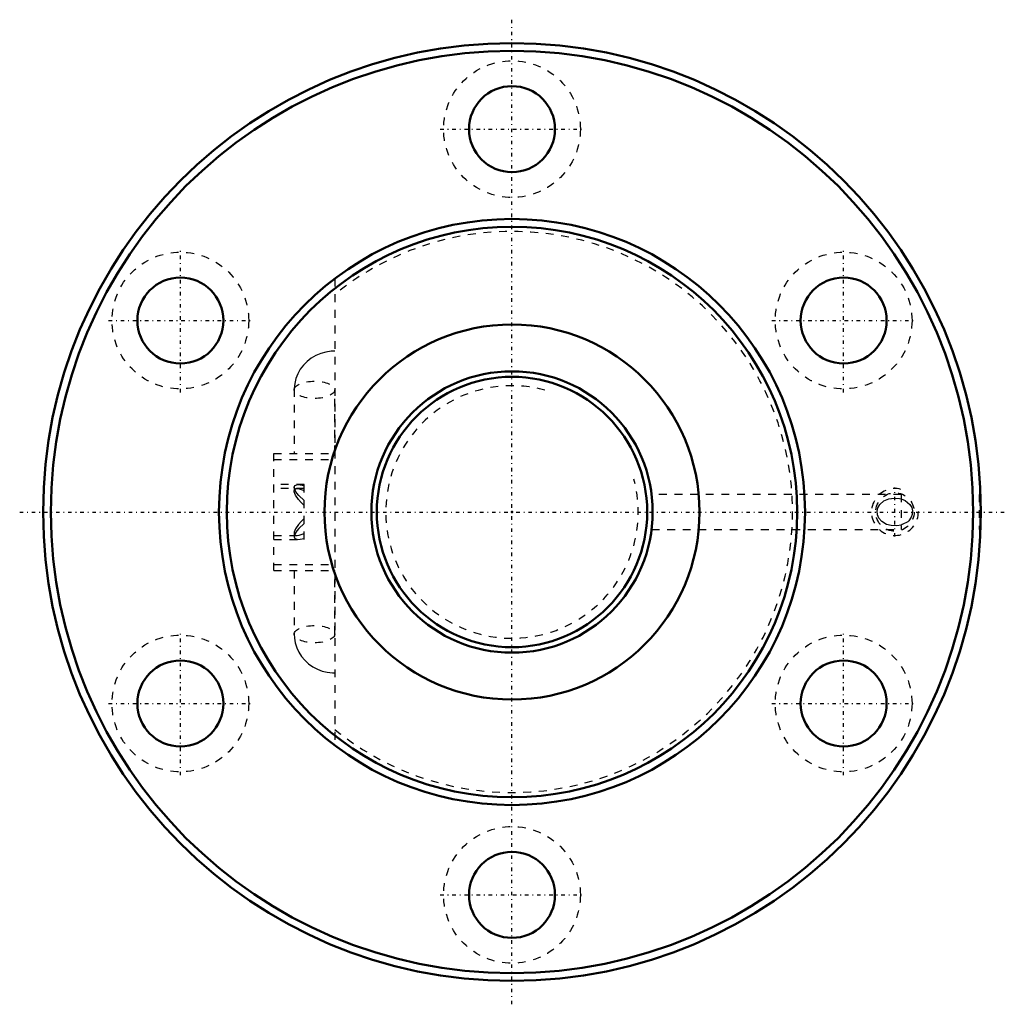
# Model space of a CAD drawing. Header units: millimetres. Extents: x -63 to 63, y -63 to 63.
import ezdxf

# ---------------------------------------------------------------- set-up
doc = ezdxf.new("R2010")
doc.units = ezdxf.units.MM
doc.linetypes.add('Center', pattern=[1.5, 0.45, -0.5, 0.05, -0.5])
doc.linetypes.add('Dashed', pattern=[2, 1, -1])
for name, color, linetype, lineweight in [('2d ConnectionPoints', 7, 'Continuous', 50), ('AM_0', 7, 'Continuous', 50), ('AM_5', 3, 'Continuous', 25), ('AM_7', 7, 'Center', 25), ('AM_9', 6, 'Dashed', 25)]:
    doc.layers.add(name, color=color, linetype=linetype, lineweight=lineweight)

# ---------------------------------------------------------------- blocks, each defined once
blk = doc.blocks.new('1_BNF_3610_7_5RR_Nut_0_in_BNF3610V_7_5RRG1_161LC0_000_rev_2')
at = {"layer": 'AM_0'}
for centre, radius in [((0, 0), 60), ((0, 0), 59), ((0, 49), 5.5), ((0, 0), 37.5), ((0, 0), 36.5), ((-42.44, 24.5), 5.5), ((42.44, 24.5), 5.5), ((0, 0), 24), ((-42.44, -24.5), 5.5), ((42.44, -24.5), 5.5), ((0, -49), 5.5)]:
    blk.add_circle(centre, radius, dxfattribs=at)
at = {"layer": 'AM_5', "linetype": 'Dashed'}
blk.add_arc((49, 0), 3, 75, 15, dxfattribs=at)
at = {"layer": 'AM_7'}
for p, q in [((0, -63), (0, 63)), ((-9.19, 49), (9.19, 49)), ((-42.44, 15.31), (-42.44, 33.69)), ((42.44, 15.31), (42.44, 33.69)), ((-51.62, 24.5), (-33.25, 24.5)), ((33.25, 24.5), (51.62, 24.5)), ((49, -3.15), (49, 3.15)), ((-63, 0), (63, 0)), ((-42.44, -33.69), (-42.44, -15.31)), ((42.44, -33.69), (42.44, -15.31)), ((-51.62, -24.5), (-33.25, -24.5)), ((33.25, -24.5), (51.62, -24.5)), ((-9.19, -49), (9.19, -49))]:
    blk.add_line(p, q, dxfattribs=at)
at = {"layer": 'AM_9'}
for p, q in [((-22.68, 29.86), (-22.68, -29.86)), ((-27.88, 15.73), (-27.88, 7.5)), ((-22.68, 7.5), (-22.68, 15.63)), ((-30.48, 7.5), (-22.68, 7.5)), ((-30.48, -7.5), (-30.48, 7.5)), ((-30.48, 6.7), (-22.68, 6.7)), ((-26.58, 3.5), (-30.48, 3.5)), ((-26.58, 3), (-30.48, 3)), ((-27.88, 3.16), (-27.88, 2.7)), ((-26.58, -3.5), (-26.58, 3.5)), ((49.8, 2.25), (17.86, 2.25)), ((49.8, 2.25), (49.8, -2.25)), ((60, 2.25), (59.8, 2.25)), ((59.8, 2.25), (59.8, -2.25)), ((17.86, -2.25), (49.8, -2.25)), ((59.8, -2.25), (59.96, -2.25)), ((-30.48, -3), (-26.58, -3)), ((-30.48, -3.5), (-26.58, -3.5)), ((-27.88, -2.7), (-27.88, -3.16)), ((-30.48, -6.7), (-22.68, -6.7)), ((-30.48, -7.5), (-22.68, -7.5)), ((-27.88, -7.5), (-27.88, -15.63)), ((-22.68, -15.63), (-22.68, -7.5))]:
    blk.add_line(p, q, dxfattribs=at)
for points in [[(-22.68, 20.59), (-23.15, 20.57), (-23.82, 20.47), (-24.48, 20.28), (-25.1, 20.02), (-25.69, 19.68), (-26.22, 19.27), (-26.69, 18.79), (-27.09, 18.26), (-27.41, 17.69), (-27.65, 17.09), (-27.81, 16.46), (-27.88, 15.82), (-27.88, 15.73)], [(-27.88, 3.17), (-27.8, 3.38), (-27.55, 3.49), (-27.41, 3.5)], [(-26.58, 1.48), (-27.29, 2.1), (-27.55, 2.42), (-27.75, 2.75), (-27.88, 3.13), (-27.88, 3.17)], [(-27.88, 2.72), (-27.84, 2.87), (-27.66, 2.99), (-27.54, 3)], [(-26.58, 0.85), (-26.96, 1.21), (-27.3, 1.59), (-27.7, 2.17), (-27.86, 2.59), (-27.88, 2.72)], [(-27.54, 3), (-27.22, 2.95), (-26.58, 2.75)], [(-27.41, 3.5), (-27.1, 3.47), (-26.58, 3.38)], [(49.8, -1.67), (49.26, -1.77), (48.54, -1.74), (47.94, -1.58), (47.33, -1.21), (46.96, -0.78), (46.78, -0.35), (46.74, 0.12), (46.83, 0.52), (47.09, 0.96), (47.59, 1.41), (48.24, 1.68), (48.9, 1.78), (49.58, 1.72), (49.8, 1.67)], [(49.8, 1.67), (50.31, 1.46), (50.9, 0.98), (51.15, 0.56), (51.26, 0.14), (51.23, -0.3), (51.1, -0.68), (50.77, -1.12), (50.64, -1.24), (49.95, -1.62), (49.8, -1.67)], [(-26.58, -0.85), (-26.96, -1.21), (-27.3, -1.59), (-27.7, -2.17), (-27.86, -2.59), (-27.88, -2.72)], [(-26.58, -1.48), (-27.29, -2.1), (-27.55, -2.42), (-27.75, -2.75), (-27.88, -3.13), (-27.88, -3.17)], [(-27.88, -2.72), (-27.84, -2.87), (-27.66, -2.99), (-27.54, -3)], [(-27.88, -3.17), (-27.8, -3.38), (-27.55, -3.49), (-27.41, -3.5)], [(-27.54, -3), (-27.22, -2.95), (-26.58, -2.75)], [(-27.41, -3.5), (-27.1, -3.47), (-26.58, -3.38)], [(-27.88, -15.63), (-27.85, -16.13), (-27.74, -16.76), (-27.55, -17.37), (-27.28, -17.95), (-26.93, -18.49), (-26.51, -18.98), (-26.03, -19.42), (-25.5, -19.8), (-24.91, -20.11), (-24.29, -20.35), (-23.64, -20.5), (-22.97, -20.58), (-22.68, -20.59)]]:
    blk.add_lwpolyline(points, dxfattribs=at)
for centre, radius in [((0, 49), 8.75), ((-42.44, 24.5), 8.75), ((42.44, 24.5), 8.75), ((49, 0), 2.46), ((-42.44, -24.5), 8.75), ((42.44, -24.5), 8.75), ((0, -49), 8.75)]:
    blk.add_circle(centre, radius, dxfattribs=at)
blk.add_arc((0, 0), 35.9, 230.8203, 129.1797, dxfattribs=at)
for centre in [(-25.28, 15.63), (-25.28, -15.63)]:
    blk.add_ellipse(centre, major_axis=(-2.6, 0), ratio=0.422618, dxfattribs=at)
blk = doc.blocks.new('2_BNF_3610_7_5RR000_Shaft_0_in_BNF3610V_7_5RRG1_161LC0_000_rev_2')
at = {"layer": 'AM_0'}
for radius in [18, 17.3]:
    blk.add_circle((0, 0), radius, dxfattribs=at)
at = {"layer": 'AM_5', "linetype": 'Dashed'}
blk.add_arc((0, 0), 16.16, 75, 15, dxfattribs=at)

msp = doc.modelspace()

# ---------------------------------------------------------------- linework, layer by layer
at = {"layer": '2d ConnectionPoints'}
msp.add_point((0, 0), dxfattribs=at)
msp.add_point((0, 0), dxfattribs=at)

# ---------------------------------------------------------------- block references
for name in ['1_BNF_3610_7_5RR_Nut_0_in_BNF3610V_7_5RRG1_161LC0_000_rev_2', '2_BNF_3610_7_5RR000_Shaft_0_in_BNF3610V_7_5RRG1_161LC0_000_rev_2']:
    msp.add_blockref(name, (0, 0))

doc.saveas('drawing.dxf')
